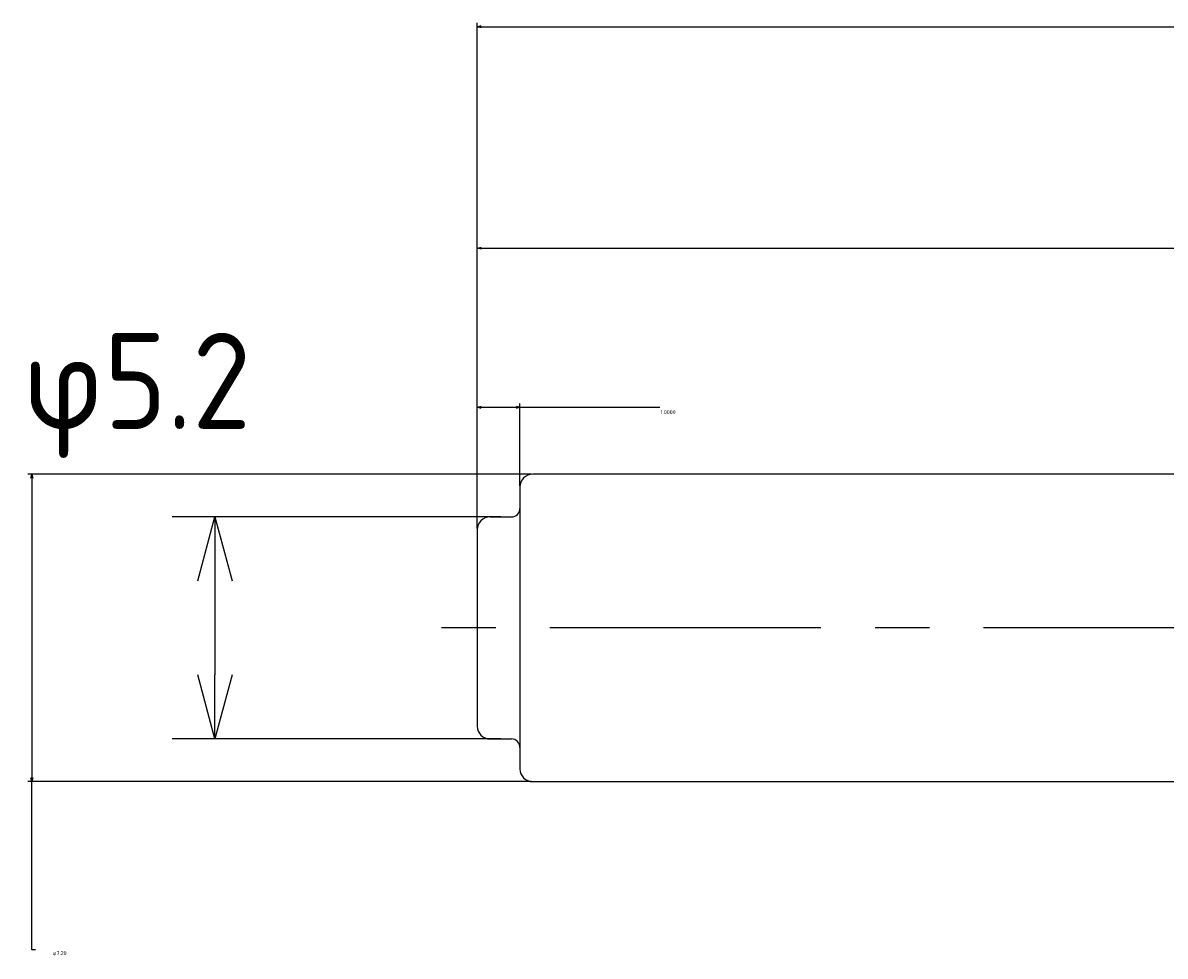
# Model space of a CAD drawing. Extents: x 89 to 196, y 168 to 214.
# Tile 2 of 7: x 89 to 116, y 192 to 214. Entities that reach past the tile are written whole.
import ezdxf

# ---------------------------------------------------------------- set-up
doc = ezdxf.new("R2010")
doc.units = 0
doc.header["$LTSCALE"] = 0.2
doc.linetypes.add('CENTER', pattern=[50.8, 31.75, -6.35, 6.35, -6.35])
doc.layers.get('0').update_dxf_attribs({"linetype": 'CONTINUOUS'})
doc.layers.get('DEFPOINTS').update_dxf_attribs({"linetype": 'CONTINUOUS'})
for name, color, linetype in [('18-0-CON', 3, 'CONTINUOUS'), ('18-2-CEN', 1, 'CENTER'), ('35-0-CON', 7, 'CONTINUOUS')]:
    doc.layers.add(name, color=color, linetype=linetype)
doc.styles.get("Standard").update_dxf_attribs({"font": 'isocp.shx', "bigfont": 'bigfont.shx'})
doc.dimstyles.get("Standard").update_dxf_attribs({"dimtxt": 0.18, "dimasz": 0.18, "dimexe": 0.18, "dimexo": 0.0625, "dimgap": 0.09, "dimtad": 0, "dimtih": 1, "dimtoh": 1, "dimzin": 0, "dimcen": 0.09, "dimazin": 3, "dimtfac": 1, "dimtofl": 0, "dimtmove": 0, "dimatfit": 3})

# ---------------------------------------------------------------- blocks, each defined once
blk = doc.blocks.new('_OPEN30')
at = {"color": 0, "linetype": 'BYBLOCK'}
for p, q in [((-1, 0.268), (0, 0)), ((0, 0), (-1, -0.268)), ((0, 0), (-1, 0))]:
    blk.add_line(p, q, dxfattribs=at)
blk = doc.blocks.new('*D140')
at = {"layer": '18-0-CON', "color": 161}
for p, q in [((100.55, 202.6), (92.853, 202.6)), ((93.853, 201.1), (93.853, 198.9)), ((100.55, 197.4), (92.853, 197.4))]:
    blk.add_line(p, q, dxfattribs=at)
at = {"layer": 'DEFPOINTS', "color": 0}
for p in [(100.8, 202.6), (93.853, 197.4), (100.8, 197.4)]:
    blk.add_point(p, dxfattribs=at)
at = {"layer": '18-0-CON', "color": 161, "xscale": 1.499999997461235, "yscale": 1.499999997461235, "zscale": 1.499999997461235}
for p, rotation in [((93.853, 202.6), 90), ((93.853, 197.4), 270)]:
    blk.add_blockref('_OPEN30', p, dxfattribs=dict(at, rotation=rotation))
at = {"layer": '18-0-CON', "color": 161}
blk.add_text('φ5.2', height=2.25, dxfattribs=at).set_placement((89.353, 204.661))
blk = doc.blocks.new('*D189')
at = {"layer": '18-0-CON', "color": 0}
for p, q in [((101.269, 203.6), (89.471, 203.6)), ((89.561, 203.51), (89.561, 196.49)), ((101.269, 196.4), (89.471, 196.4)), ((89.561, 192.458), (89.561, 196.4)), ((89.651, 192.458), (89.561, 192.458))]:
    blk.add_line(p, q, dxfattribs=at)
at = {"layer": 'DEFPOINTS', "color": 0}
for p in [(101.3, 203.6), (89.561, 196.4), (101.3, 196.4)]:
    blk.add_point(p, dxfattribs=at)
at = {"layer": '18-0-CON', "color": 0, "xscale": 0.0899999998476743, "yscale": 0.0899999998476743, "zscale": 0.0899999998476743}
for p, rotation in [((89.561, 203.6), 90), ((89.561, 196.4), 270)]:
    blk.add_blockref('_OPEN30', p, dxfattribs=dict(at, rotation=rotation))
at = {"layer": '18-0-CON', "color": 0}
blk.add_text('φ7.20', height=0.09, dxfattribs=at).set_placement((90.047, 192.341))
blk = doc.blocks.new('*D191')
at = {"layer": '18-0-CON', "color": 0}
for p, q in [((100, 202.331), (100, 205.257)), ((100.09, 205.167), (100.91, 205.167)), ((101, 203.331), (101, 205.257)), ((101, 205.167), (104.281, 205.167))]:
    blk.add_line(p, q, dxfattribs=at)
at = {"layer": 'DEFPOINTS', "color": 0}
for p in [(101, 205.167), (101, 203.3), (100, 202.3)]:
    blk.add_point(p, dxfattribs=at)
at = {"layer": '18-0-CON', "color": 0, "xscale": 0.0899999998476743, "yscale": 0.0899999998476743, "zscale": 0.0899999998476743, "rotation": 180}
blk.add_blockref('_OPEN30', (100, 205.167), dxfattribs=at)
at = {"layer": '18-0-CON', "color": 0, "xscale": 0.0899999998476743, "yscale": 0.0899999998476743, "zscale": 0.0899999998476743}
blk.add_blockref('_OPEN30', (101, 205.167), dxfattribs=at)
at = {"layer": '18-0-CON', "color": 0}
blk.add_text('1.0000', height=0.09, dxfattribs=at).set_placement((104.295, 205.008))
blk = doc.blocks.new('*D195')
at = {"layer": '18-0-CON', "color": 0}
for p, q in [((100, 202.331), (100, 208.986)), ((100.09, 208.896), (127.266, 208.896)), ((154.91, 208.896), (127.734, 208.896)), ((155, 203.631), (155, 208.986))]:
    blk.add_line(p, q, dxfattribs=at)
at = {"layer": 'DEFPOINTS', "color": 0}
for p in [(100, 208.896), (155, 203.6), (100, 202.3)]:
    blk.add_point(p, dxfattribs=at)
at = {"layer": '18-0-CON', "color": 0, "xscale": 0.0899999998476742, "yscale": 0.0899999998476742, "zscale": 0.0899999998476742, "rotation": 180}
blk.add_blockref('_OPEN30', (100, 208.896), dxfattribs=at)
at = {"layer": '18-0-CON', "color": 0, "xscale": 0.0899999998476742, "yscale": 0.0899999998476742, "zscale": 0.0899999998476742}
blk.add_blockref('_OPEN30', (155, 208.896), dxfattribs=at)
at = {"layer": '18-0-CON', "color": 0}
blk.add_text('55.0000', height=0.09, dxfattribs=at).set_placement((127.32, 208.737))
blk = doc.blocks.new('*D196')
at = {"layer": '18-0-CON', "color": 0}
for p, q in [((100, 202.331), (100, 214.172)), ((189, 202.481), (189, 214.172)), ((100.09, 214.082), (144.23, 214.082)), ((188.91, 214.082), (144.77, 214.082))]:
    blk.add_line(p, q, dxfattribs=at)
at = {"layer": 'DEFPOINTS', "color": 0}
for p in [(100, 214.082), (189, 202.45), (100, 202.3)]:
    blk.add_point(p, dxfattribs=at)
at = {"layer": '18-0-CON', "color": 0, "xscale": 0.09, "yscale": 0.09, "zscale": 0.09, "rotation": 180}
blk.add_blockref('_OPEN30', (100, 214.082), dxfattribs=at)
at = {"layer": '18-0-CON', "color": 0, "xscale": 0.09, "yscale": 0.09, "zscale": 0.09}
blk.add_blockref('_OPEN30', (189, 214.082), dxfattribs=at)
at = {"layer": '18-0-CON', "color": 0}
blk.add_text('(89.0000)', height=0.09, dxfattribs=at).set_placement((144.32, 213.923))

msp = doc.modelspace()

# ---------------------------------------------------------------- linework, layer by layer
at = {"layer": '18-2-CEN'}
msp.add_line((189.33499, 200), (98.0016, 200), dxfattribs=at)
at = {"layer": '35-0-CON'}
for p, q in [((154.3, 203.6), (101.3, 203.6)), ((101, 203.3), (101, 202.8)), ((101, 202.8), (101, 196.7)), ((100.3, 202.6), (100.8, 202.6)), ((100, 202.3), (100, 197.7)), ((100.3, 197.4), (100.8, 197.4)), ((101, 197.2), (101, 197.2)), ((101.3, 196.4), (154.3, 196.4))]:
    msp.add_line(p, q, dxfattribs=at)
for centre, radius, start, end in [((101.3, 203.3), 0.3, 90, 180), ((100.8, 202.8), 0.2, 270, 0), ((100.3, 202.3), 0.3, 90, 180), ((100.3, 197.7), 0.3, 180, 270), ((100.8, 197.2), 0.2, 0, 90), ((101.3, 196.7), 0.3, 180, 270)]:
    msp.add_arc(centre, radius, start, end, dxfattribs=at)

# ---------------------------------------------------------------- dimensions: what is measured, and where the dimension line sits
at = {"layer": '18-0-CON'}
for base, p1, override, picture, middle in [((100, 214.08184), (189, 202.45), {"dimscale": 0.5, "dimdec": 4, "dimpost": '(<>)', "dimblk": 'OPEN30', "dimtdec": 4, "dimtmove": 0, "dimtzin": 0}, '*D196', (144.5, 214.08184)), ((100, 208.89583), (155, 203.6), {"dimscale": 0.5, "dimdec": 4, "dimblk": 'OPEN30', "dimtdec": 4, "dimtmove": 0, "dimtzin": 0}, '*D195', (127.5, 208.89583))]:
    dim = msp.add_linear_dim(base=base, p1=p1, p2=(100, 202.3), dimstyle='Standard', override=override, dxfattribs=at)
    dim.commit()
    dim.dimension.update_dxf_attribs({"geometry": picture, "text_midpoint": middle})
dim = msp.add_linear_dim(base=(93.85279, 197.4), p1=(100.8, 202.6), p2=(100.8, 197.4), angle=90, text='φ5.2', dimstyle='Standard', override={"dimscale": 0.5, "dimblk1": 'OPEN30', "dimblk2": 'OPEN30', "dimsah": 1}, dxfattribs=at)
dim.commit()
dim.dimension.update_dxf_attribs({"geometry": '*D140', "text_midpoint": (93.85279, 208.64339), "dimtype": 128})
dim = msp.add_linear_dim(base=(101, 205.167), p1=(100, 202.3), p2=(101, 203.3), dimstyle='Standard', override={"dimscale": 0.5, "dimdec": 4, "dimblk": 'OPEN30', "dimtdec": 4, "dimtmove": 0, "dimtzin": 0}, dxfattribs=at)
dim.commit()
dim.dimension.update_dxf_attribs({"geometry": '*D191', "text_midpoint": (104.475, 205.167), "dimtype": 128})
dim = msp.add_linear_dim(base=(89.56083, 196.4), p1=(101.3, 203.6), p2=(101.3, 196.4), angle=90, dimstyle='Standard', override={"dimscale": 0.5, "dimgap": 0.5, "dimpost": 'φ<>', "dimblk1": 'OPEN30', "dimblk2": 'OPEN30', "dimsah": 1, "dimtol": 0, "dimlim": 0, "dimtp": 0.1, "dimtm": 0.3, "dimtmove": 1, "dimtolj": 2}, dxfattribs=at)
dim.commit()
dim.dimension.update_dxf_attribs({"geometry": '*D189', "text_midpoint": (89.56083, 192.45753), "dimtype": 128})

doc.saveas('drawing.dxf')
